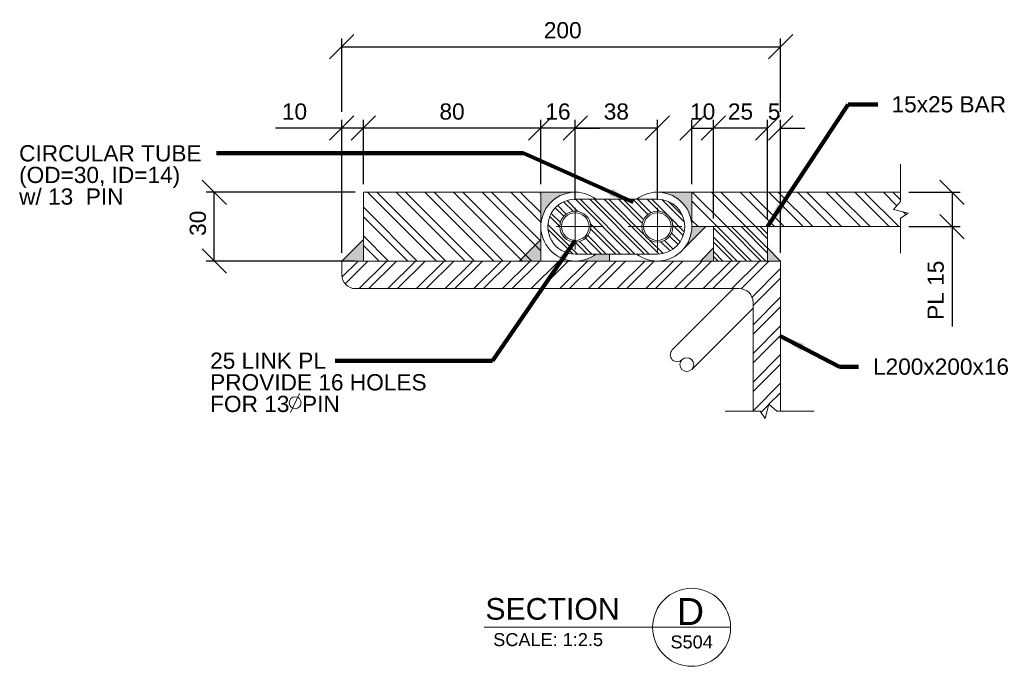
# Model space of a CAD drawing. Header units: inches. Extents: x -5081 to 10423, y -923 to 8749.
# Tile 5 of 8: x -413 to 42, y -445 to -145. Entities that reach past the tile are written whole.
import ezdxf

# ---------------------------------------------------------------- set-up
doc = ezdxf.new("R2010")
doc.units = ezdxf.units.IN
doc.header["$LTSCALE"] = 0.25
doc.header["$MEASUREMENT"] = 0
doc.layers.get('Defpoints').update_dxf_attribs({"color": 5, "lineweight": 0})
for name, color, linetype, lineweight in [('G-ANN-TTLB', 7, 'Continuous', 0), ('G-ANNO-DIM', 1, 'Continuous', 0), ('G-ANNO-TEXT', 7, 'Continuous', 0), ('S-DETL-STLS', 3, 'Continuous', 0), ('S-SECT-PATT', 1, 'Continuous', 0), ('S5', 1, 'Continuous', 0)]:
    doc.layers.add(name, color=color, linetype=linetype, lineweight=lineweight)
doc.layers.add('S-SECT-PATT_250', color=7, linetype='Continuous', lineweight=0, true_color=0x2d2d2d)
doc.styles.add('1 2.5', font='arial.ttf', dxfattribs={"height": 7.5})
doc.styles.add('1 5', font='arial.ttf', dxfattribs={"height": 15})
doc.styles.add('SUBTITLE 4.7625', font='romans.shx', dxfattribs={"width": 0.8, "height": 4762.5})
doc.dimstyles.new('1 2.5', dxfattribs={"dimtxt": 7.5, "dimasz": 11.25, "dimexe": 3.75, "dimexo": 3.75, "dimgap": 3.75, "dimtad": 1, "dimdec": 0, "dimlfac": 0.003280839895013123, "dimzin": 11, "dimdsep": 46, "dimlunit": 5, "dimtxsty": '1 2.5', "dimblk1": 'OBLIQUE', "dimblk2": 'OBLIQUE', "dimsah": 1, "dimcen": 0, "dimadec": 4, "dimazin": 3, "dimtfac": 1, "dimtdec": 0, "dimtix": 1, "dimtofl": 0, "dimtmove": 0, "dimatfit": 3, "dimfxl": 1, "dimtolj": 1, "dimtzin": 0, "dimarcsym": 0})
pattern_1 = [(315, (4404.1375, 1234.919999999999), (6.629126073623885, 6.629126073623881), []), (315, (4404.1375, 1230.502499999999), (6.629126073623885, 6.629126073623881), []), (315, (4404.1375, 1234.919999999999), (6.629126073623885, 6.629126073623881), []), (315, (4404.1375, 1230.502499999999), (6.629126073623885, 6.629126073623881), [])]

# ---------------------------------------------------------------- blocks, each defined once
blk = doc.blocks.new('_Oblique')
at = {"color": 0, "linetype": 'ByBlock', "lineweight": -2}
blk.add_line((-0.5, -0.5), (0.5, 0.5), dxfattribs=at)
blk = doc.blocks.new('*D46')
at = {"layer": 'Defpoints', "color": 0, "linetype": 'Continuous', "lineweight": 0, "transparency": 16777216}
for p in [(-5.628616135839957, -225.1635728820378), (18.21596557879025, -225.1635728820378), (-5.628616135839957, -241.1009378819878)]:
    blk.add_point(p, dxfattribs=at)
at = {"layer": 'G-ANNO-DIM', "color": 0, "linetype": 'Continuous', "lineweight": -2, "transparency": 16777216}
for p, q in [((-1.878616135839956, -225.1635728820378), (21.96596557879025, -225.1635728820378)), ((18.21596557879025, -225.1635728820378), (18.21596557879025, -241.1009378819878)), ((-1.878616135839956, -241.1009378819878), (21.96596557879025, -241.1009378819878)), ((18.21596557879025, -241.1009378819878), (18.21596557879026, -287.3619307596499))]:
    blk.add_line(p, q, dxfattribs=at)
at = {"layer": 'G-ANNO-DIM', "color": 0, "linetype": 'Continuous', "lineweight": -2, "transparency": 16777216, "xscale": 11.25, "yscale": 11.25, "zscale": 11.25}
for p, rotation in [((18.21596557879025, -225.1635728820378), 90), ((18.21596557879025, -241.1009378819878), 270)]:
    blk.add_blockref('_Oblique', p, dxfattribs=dict(at, rotation=rotation))
at = {"layer": 'G-ANNO-DIM', "color": 0, "linetype": 'Continuous', "lineweight": 0, "transparency": 16777216, "insert": (10.63666817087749, -270.5355323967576), "char_height": 7.5, "attachment_point": 5, "rotation": 90, "style": '1 2.5'}
blk.add_mtext('\\A1;PL 15', dxfattribs=at)
blk = doc.blocks.new('AnonymousCell3')
at = {"layer": 'G-ANNO-TEXT', "color": 7, "linetype": 'Continuous', "lineweight": 0, "insert": (-9.817381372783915, -180.7446020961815), "char_height": 7.5, "attachment_point": 1, "line_spacing_factor": 0.8, "style": '1 2.5'}
blk.add_mtext('15x25 BAR', dxfattribs=at)
blk = doc.blocks.new('AnonymousCell4')
at = {"layer": 'G-ANNO-TEXT', "color": 7, "linetype": 'Continuous', "lineweight": 0, "insert": (-413.3736600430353, -203.4201928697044), "char_height": 7.5, "attachment_point": 1, "line_spacing_factor": 0.8, "style": '1 2.5'}
blk.add_mtext('CIRCULAR TUBE\\P(OD=30, ID=14)\\Pw/ 13  PIN', dxfattribs=at)
blk = doc.blocks.new('AnonymousCell5')
at = {"layer": 'G-ANNO-TEXT', "color": 7, "linetype": 'Continuous', "lineweight": 0, "insert": (-325.0119282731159, -299.3755771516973), "char_height": 7.5, "attachment_point": 1, "line_spacing_factor": 0.8, "style": '1 2.5'}
blk.add_mtext('25 LINK PL\\PPROVIDE 16 HOLES\\PFOR 13  PIN', dxfattribs=at)
blk = doc.blocks.new('AnonymousCell7')
at = {"layer": 'G-ANNO-TEXT', "color": 7, "linetype": 'Continuous', "lineweight": 0, "insert": (-18.38530050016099, -302.1163172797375), "char_height": 7.5, "attachment_point": 1, "line_spacing_factor": 0.8, "style": '1 5'}
blk.add_mtext('L200x200x16', dxfattribs=at)
blk = doc.blocks.new('*D60')
at = {"layer": 'Defpoints', "color": 0, "linetype": 'Continuous', "lineweight": 0, "transparency": 16777216}
for p in [(-254.1104402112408, -195.4765729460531), (-254.1104402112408, -225.1635728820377), (-264.110440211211, -257.0383028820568)]:
    blk.add_point(p, dxfattribs=at)
at = {"layer": 'G-ANNO-DIM', "color": 0, "linetype": 'Continuous', "lineweight": -2, "transparency": 16777216}
for p, q in [((-264.110440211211, -195.4765729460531), (-294.7371455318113, -195.4765729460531)), ((-264.110440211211, -253.2883028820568), (-264.110440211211, -191.7265729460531)), ((-254.1104402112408, -195.4765729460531), (-264.110440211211, -195.4765729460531)), ((-254.1104402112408, -221.4135728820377), (-254.1104402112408, -191.7265729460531))]:
    blk.add_line(p, q, dxfattribs=at)
at = {"layer": 'G-ANNO-DIM', "color": 0, "linetype": 'Continuous', "lineweight": -2, "transparency": 16777216, "xscale": 11.25, "yscale": 11.25, "zscale": 11.25, "rotation": 180}
blk.add_blockref('_Oblique', (-264.110440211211, -195.4765729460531), dxfattribs=at)
at = {"layer": 'G-ANNO-DIM', "color": 0, "linetype": 'Continuous', "lineweight": -2, "transparency": 16777216, "xscale": 11.25, "yscale": 11.25, "zscale": 11.25}
blk.add_blockref('_Oblique', (-254.1104402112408, -195.4765729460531), dxfattribs=at)
at = {"layer": 'G-ANNO-DIM', "color": 0, "linetype": 'Continuous', "lineweight": 0, "transparency": 16777216, "insert": (-285.9811769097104, -187.8972755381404), "char_height": 7.5, "attachment_point": 5, "style": '1 2.5'}
blk.add_mtext('\\A1;10', dxfattribs=at)
blk = doc.blocks.new('*D61')
at = {"layer": 'Defpoints', "color": 0, "linetype": 'Continuous', "lineweight": 0, "transparency": 16777216}
for p in [(-254.1104402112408, -195.4765729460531), (-254.1104402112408, -225.1635728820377), (-172.110440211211, -225.1635728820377)]:
    blk.add_point(p, dxfattribs=at)
at = {"layer": 'G-ANNO-DIM', "color": 0, "linetype": 'Continuous', "lineweight": -2, "transparency": 16777216}
for p, q in [((-254.1104402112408, -221.4135728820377), (-254.1104402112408, -191.7265729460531)), ((-172.110440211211, -195.4765729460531), (-254.1104402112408, -195.4765729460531)), ((-172.110440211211, -221.4135728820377), (-172.110440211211, -191.7265729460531))]:
    blk.add_line(p, q, dxfattribs=at)
at = {"layer": 'G-ANNO-DIM', "color": 0, "linetype": 'Continuous', "lineweight": -2, "transparency": 16777216, "xscale": 11.25, "yscale": 11.25, "zscale": 11.25, "rotation": 180}
blk.add_blockref('_Oblique', (-254.1104402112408, -195.4765729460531), dxfattribs=at)
at = {"layer": 'G-ANNO-DIM', "color": 0, "linetype": 'Continuous', "lineweight": -2, "transparency": 16777216, "xscale": 11.25, "yscale": 11.25, "zscale": 11.25}
blk.add_blockref('_Oblique', (-172.110440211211, -195.4765729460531), dxfattribs=at)
at = {"layer": 'G-ANNO-DIM', "color": 0, "linetype": 'Continuous', "lineweight": 0, "transparency": 16777216, "insert": (-213.1104402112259, -187.8972755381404), "char_height": 7.5, "attachment_point": 5, "style": '1 2.5'}
blk.add_mtext('\\A1;80', dxfattribs=at)
blk = doc.blocks.new('*D62')
at = {"layer": 'Defpoints', "color": 0, "linetype": 'Continuous', "lineweight": 0, "transparency": 16777216}
for p in [(-172.110440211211, -195.4765729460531), (-172.110440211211, -225.1635728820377), (-156.110440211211, -232.4295118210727)]:
    blk.add_point(p, dxfattribs=at)
at = {"layer": 'G-ANNO-DIM', "color": 0, "linetype": 'Continuous', "lineweight": -2, "transparency": 16777216}
for p, q in [((-172.110440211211, -195.4765729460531), (-183.360440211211, -195.4765729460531)), ((-172.110440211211, -221.4135728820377), (-172.110440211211, -191.7265729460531)), ((-156.110440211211, -195.4765729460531), (-172.110440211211, -195.4765729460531)), ((-156.110440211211, -228.6795118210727), (-156.110440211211, -191.7265729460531)), ((-156.110440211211, -195.4765729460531), (-144.860440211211, -195.4765729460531))]:
    blk.add_line(p, q, dxfattribs=at)
at = {"layer": 'G-ANNO-DIM', "color": 0, "linetype": 'Continuous', "lineweight": -2, "transparency": 16777216, "xscale": 11.25, "yscale": 11.25, "zscale": 11.25}
blk.add_blockref('_Oblique', (-172.110440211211, -195.4765729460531), dxfattribs=at)
at = {"layer": 'G-ANNO-DIM', "color": 0, "linetype": 'Continuous', "lineweight": -2, "transparency": 16777216, "xscale": 11.25, "yscale": 11.25, "zscale": 11.25, "rotation": 180}
blk.add_blockref('_Oblique', (-156.110440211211, -195.4765729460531), dxfattribs=at)
at = {"layer": 'G-ANNO-DIM', "color": 0, "linetype": 'Continuous', "lineweight": 0, "transparency": 16777216, "insert": (-164.110440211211, -187.8972755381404), "char_height": 7.5, "attachment_point": 5, "style": '1 2.5'}
blk.add_mtext('\\A1;16', dxfattribs=at)
blk = doc.blocks.new('*D63')
at = {"layer": 'Defpoints', "color": 0, "linetype": 'Continuous', "lineweight": 0, "transparency": 16777216}
for p in [(-156.110440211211, -195.4765729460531), (-156.110440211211, -232.4295118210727), (-118.110440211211, -232.4295118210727)]:
    blk.add_point(p, dxfattribs=at)
at = {"layer": 'G-ANNO-DIM', "color": 0, "linetype": 'Continuous', "lineweight": -2, "transparency": 16777216}
for p, q in [((-156.110440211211, -228.6795118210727), (-156.110440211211, -191.7265729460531)), ((-118.110440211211, -195.4765729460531), (-156.110440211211, -195.4765729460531)), ((-118.110440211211, -228.6795118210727), (-118.110440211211, -191.7265729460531))]:
    blk.add_line(p, q, dxfattribs=at)
at = {"layer": 'G-ANNO-DIM', "color": 0, "linetype": 'Continuous', "lineweight": -2, "transparency": 16777216, "xscale": 11.25, "yscale": 11.25, "zscale": 11.25, "rotation": 180}
blk.add_blockref('_Oblique', (-156.110440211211, -195.4765729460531), dxfattribs=at)
at = {"layer": 'G-ANNO-DIM', "color": 0, "linetype": 'Continuous', "lineweight": -2, "transparency": 16777216, "xscale": 11.25, "yscale": 11.25, "zscale": 11.25}
blk.add_blockref('_Oblique', (-118.110440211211, -195.4765729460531), dxfattribs=at)
at = {"layer": 'G-ANNO-DIM', "color": 0, "linetype": 'Continuous', "lineweight": 0, "transparency": 16777216, "insert": (-137.110440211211, -187.89471755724), "char_height": 7.5, "attachment_point": 5, "style": '1 2.5'}
blk.add_mtext('\\A1;38', dxfattribs=at)
blk = doc.blocks.new('*D64')
at = {"layer": 'Defpoints', "color": 0, "linetype": 'Continuous', "lineweight": 0, "transparency": 16777216}
for p in [(-61.11044021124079, -157.853614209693), (-264.1104402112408, -191.7265729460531), (-61.11044021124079, -191.7265729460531)]:
    blk.add_point(p, dxfattribs=at)
at = {"layer": 'G-ANNO-DIM', "color": 0, "linetype": 'Continuous', "lineweight": -2, "transparency": 16777216}
for p, q in [((-264.1104402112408, -187.9765729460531), (-264.1104402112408, -154.103614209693)), ((-61.11044021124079, -187.9765729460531), (-61.11044021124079, -154.103614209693)), ((-264.1104402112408, -157.853614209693), (-61.11044021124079, -157.853614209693))]:
    blk.add_line(p, q, dxfattribs=at)
at = {"layer": 'G-ANNO-DIM', "color": 0, "linetype": 'Continuous', "lineweight": -2, "transparency": 16777216, "xscale": 11.25, "yscale": 11.25, "zscale": 11.25, "rotation": 180}
blk.add_blockref('_Oblique', (-264.1104402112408, -157.853614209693), dxfattribs=at)
at = {"layer": 'G-ANNO-DIM', "color": 0, "linetype": 'Continuous', "lineweight": -2, "transparency": 16777216, "xscale": 11.25, "yscale": 11.25, "zscale": 11.25}
blk.add_blockref('_Oblique', (-61.11044021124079, -157.853614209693), dxfattribs=at)
at = {"layer": 'G-ANNO-DIM', "color": 0, "linetype": 'Continuous', "lineweight": 0, "transparency": 16777216, "insert": (-161.9057576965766, -150.2743168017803), "char_height": 7.5, "attachment_point": 5, "style": '1 2.5'}
blk.add_mtext('\\A1;200', dxfattribs=at)
blk = doc.blocks.new('*D65')
at = {"layer": 'Defpoints', "color": 0, "linetype": 'Continuous', "lineweight": 0, "transparency": 16777216}
for p in [(-92.17307521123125, -195.4765729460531), (-102.1730752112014, -225.1635728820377), (-92.17307521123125, -241.1009378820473)]:
    blk.add_point(p, dxfattribs=at)
at = {"layer": 'G-ANNO-DIM', "color": 0, "linetype": 'Continuous', "lineweight": -2, "transparency": 16777216}
for p, q in [((-102.1730752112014, -221.4135728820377), (-102.1730752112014, -191.7265729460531)), ((-102.1730752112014, -195.4765729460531), (-92.17307521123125, -195.4765729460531)), ((-92.17307521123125, -237.3509378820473), (-92.17307521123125, -191.7265729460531))]:
    blk.add_line(p, q, dxfattribs=at)
at = {"layer": 'G-ANNO-DIM', "color": 0, "linetype": 'Continuous', "lineweight": -2, "transparency": 16777216, "xscale": 11.25, "yscale": 11.25, "zscale": 11.25, "rotation": 180}
blk.add_blockref('_Oblique', (-102.1730752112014, -195.4765729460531), dxfattribs=at)
at = {"layer": 'G-ANNO-DIM', "color": 0, "linetype": 'Continuous', "lineweight": -2, "transparency": 16777216, "xscale": 11.25, "yscale": 11.25, "zscale": 11.25}
blk.add_blockref('_Oblique', (-92.17307521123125, -195.4765729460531), dxfattribs=at)
at = {"layer": 'G-ANNO-DIM', "color": 0, "linetype": 'Continuous', "lineweight": 0, "transparency": 16777216, "insert": (-97.17307521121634, -187.8972755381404), "char_height": 7.5, "attachment_point": 5, "style": '1 2.5'}
blk.add_mtext('\\A1;10', dxfattribs=at)
blk = doc.blocks.new('*D66')
at = {"layer": 'Defpoints', "color": 0, "linetype": 'Continuous', "lineweight": 0, "transparency": 16777216}
for p in [(-92.17307521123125, -195.4765729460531), (-92.17307521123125, -241.1009378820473), (-67.17307521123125, -241.1009378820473)]:
    blk.add_point(p, dxfattribs=at)
at = {"layer": 'G-ANNO-DIM', "color": 0, "linetype": 'Continuous', "lineweight": -2, "transparency": 16777216}
for p, q in [((-92.17307521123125, -237.3509378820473), (-92.17307521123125, -191.7265729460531)), ((-67.17307521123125, -195.4765729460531), (-92.17307521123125, -195.4765729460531)), ((-67.17307521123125, -237.3509378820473), (-67.17307521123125, -191.7265729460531))]:
    blk.add_line(p, q, dxfattribs=at)
at = {"layer": 'G-ANNO-DIM', "color": 0, "linetype": 'Continuous', "lineweight": -2, "transparency": 16777216, "xscale": 11.25, "yscale": 11.25, "zscale": 11.25, "rotation": 180}
blk.add_blockref('_Oblique', (-92.17307521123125, -195.4765729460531), dxfattribs=at)
at = {"layer": 'G-ANNO-DIM', "color": 0, "linetype": 'Continuous', "lineweight": -2, "transparency": 16777216, "xscale": 11.25, "yscale": 11.25, "zscale": 11.25}
blk.add_blockref('_Oblique', (-67.17307521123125, -195.4765729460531), dxfattribs=at)
at = {"layer": 'G-ANNO-DIM', "color": 0, "linetype": 'Continuous', "lineweight": 0, "transparency": 16777216, "insert": (-79.67307521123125, -187.8972755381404), "char_height": 7.5, "attachment_point": 5, "style": '1 2.5'}
blk.add_mtext('\\A1;25', dxfattribs=at)
blk = doc.blocks.new('*D67')
at = {"layer": 'Defpoints', "color": 0, "linetype": 'Continuous', "lineweight": 0, "transparency": 16777216}
for p in [(-67.17307521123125, -195.4765729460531), (-67.17307521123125, -241.1009378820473), (-61.11044021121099, -257.0383028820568)]:
    blk.add_point(p, dxfattribs=at)
at = {"layer": 'G-ANNO-DIM', "color": 0, "linetype": 'Continuous', "lineweight": -2, "transparency": 16777216}
for p, q in [((-67.17307521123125, -195.4765729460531), (-78.42307521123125, -195.4765729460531)), ((-67.17307521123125, -237.3509378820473), (-67.17307521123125, -191.7265729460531)), ((-61.11044021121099, -253.2883028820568), (-61.11044021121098, -191.7265729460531)), ((-61.11044021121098, -195.4765729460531), (-49.86044021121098, -195.4765729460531))]:
    blk.add_line(p, q, dxfattribs=at)
at = {"layer": 'G-ANNO-DIM', "color": 0, "linetype": 'Continuous', "lineweight": -2, "transparency": 16777216, "xscale": 11.25, "yscale": 11.25, "zscale": 11.25}
blk.add_blockref('_Oblique', (-67.17307521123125, -195.4765729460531), dxfattribs=at)
at = {"layer": 'G-ANNO-DIM', "color": 0, "linetype": 'Continuous', "lineweight": -2, "transparency": 16777216, "xscale": 11.25, "yscale": 11.25, "zscale": 11.25, "rotation": 180}
blk.add_blockref('_Oblique', (-61.11044021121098, -195.4765729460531), dxfattribs=at)
at = {"layer": 'G-ANNO-DIM', "color": 0, "linetype": 'Continuous', "lineweight": 0, "transparency": 16777216, "insert": (-64.14175771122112, -187.9126234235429), "char_height": 7.5, "attachment_point": 5, "style": '1 2.5'}
blk.add_mtext('\\A1;5', dxfattribs=at)
blk = doc.blocks.new('*D68')
at = {"layer": 'Defpoints', "color": 0, "linetype": 'Continuous', "lineweight": 0, "transparency": 16777216}
for p in [(-323.0735428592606, -225.1635728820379), (-254.1104402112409, -225.1635728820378), (-254.1104402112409, -257.0383028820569)]:
    blk.add_point(p, dxfattribs=at)
at = {"layer": 'G-ANNO-DIM', "color": 0, "linetype": 'Continuous', "lineweight": -2, "transparency": 16777216}
for p, q in [((-257.8604402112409, -225.1635728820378), (-326.8235428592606, -225.1635728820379)), ((-323.0735428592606, -257.0383028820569), (-323.0735428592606, -225.1635728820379)), ((-257.8604402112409, -257.0383028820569), (-326.8235428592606, -257.0383028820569))]:
    blk.add_line(p, q, dxfattribs=at)
at = {"layer": 'G-ANNO-DIM', "color": 0, "linetype": 'Continuous', "lineweight": -2, "transparency": 16777216, "xscale": 11.25, "yscale": 11.25, "zscale": 11.25}
for p, rotation in [((-323.0735428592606, -225.1635728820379), 90), ((-323.0735428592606, -257.0383028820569), 270)]:
    blk.add_blockref('_Oblique', p, dxfattribs=dict(at, rotation=rotation))
at = {"layer": 'G-ANNO-DIM', "color": 0, "linetype": 'Continuous', "lineweight": 0, "transparency": 16777216, "insert": (-330.6553982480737, -239.5446879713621), "char_height": 7.5, "attachment_point": 5, "rotation": 90, "style": '1 2.5'}
blk.add_mtext('\\A1;30', dxfattribs=at)

msp = doc.modelspace()

# ---------------------------------------------------------------- hatches: boundary and pattern name
at = {"layer": 'S-SECT-PATT', "linetype": 'Continuous'}
h = msp.add_hatch(dxfattribs=at)
h.set_pattern_fill('DGN_ANSI325', color=256, scale=2500, angle=-90.00000000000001, style=0, pattern_type=2)
h.set_pattern_definition(pattern_1)
h.paths.add_polyline_path([(-172.1104402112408, -225.1635728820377), (-254.1104402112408, -225.1635728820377), (-254.1104402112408, -257.0383028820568), (-172.110440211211, -257.0383028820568)])
h = msp.add_hatch(dxfattribs=at)
h.set_pattern_fill('DGN_ANSI325', color=256, scale=2500, angle=-90.00000000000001, style=0, pattern_type=2)
h.set_pattern_definition(pattern_1)
h.paths.add_polyline_path([(-5.628616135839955, -229.4992288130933), (-5.628616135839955, -225.1635728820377), (-102.1730752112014, -225.1635728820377), (-102.1730752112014, -241.1009378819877), (-5.628616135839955, -241.1009378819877), (-5.628616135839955, -237.2141051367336), (-2.190998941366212, -234.8567803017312), (-8.83885114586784, -233.1423650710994)])
h = msp.add_hatch(dxfattribs=at)
h.set_pattern_fill('DGN_ANSI324', color=256, scale=1250, angle=90, style=0, pattern_type=2)
h.set_pattern_definition([(135, (0, 0), (-3.314563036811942, -3.314563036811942), []), (135, (1.353234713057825e-16, 2.21), (-3.314563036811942, -3.314563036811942), []), (135, (0, 0), (-3.314563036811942, -3.314563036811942), []), (135, (1.353234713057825e-16, 2.21), (-3.314563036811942, -3.314563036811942), [])])
edge = h.paths.add_edge_path()
edge.add_arc((-156.110440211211, -241.1009378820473), 7.17181425, 0, 360)
edge = h.paths.add_edge_path()
edge.add_arc((-118.110440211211, -241.1009378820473), 7.17181425, 0, 360)
edge = h.paths.add_edge_path(flags=0)
edge.add_arc((-118.1088402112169, -241.1009378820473), 12.66720000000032, -449.9999999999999, -270, ccw=False)
edge.add_line((-118.1088402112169, -253.7681378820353), (-156.110440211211, -253.7681378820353))
edge.add_arc((-156.1104402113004, -241.1009378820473), 12.66719999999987, -270.0030603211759, -89.99999999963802, ccw=False)
edge.add_line((-156.1097636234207, -228.4337378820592), (-118.1082771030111, -228.4337378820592))
h = msp.add_hatch(dxfattribs=at)
h.set_pattern_fill('DGN_ANSI323', color=1, scale=1250, angle=90, style=0, pattern_type=2)
h.set_pattern_definition([(135, (4404.13875, 1234.92125), (-3.314563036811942, -3.314563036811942), []), (135, (4404.13875, 1237.13), (-3.314563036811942, -3.314563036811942), []), (135, (4404.13875, 1234.92125), (-3.314563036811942, -3.314563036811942), []), (135, (4404.13875, 1237.13), (-3.314563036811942, -3.314563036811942), [])])
h.paths.add_polyline_path([(-67.17307521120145, -241.1009378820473), (-92.17307521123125, -241.1009378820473), (-92.17307521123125, -257.0383028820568), (-67.17307521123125, -257.0383028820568)])
h = msp.add_hatch(dxfattribs=at)
h.set_pattern_fill('DGN_ANSI326', color=256, scale=2500, style=0, pattern_type=2)
h.set_pattern_definition([(45, (4404.1375, 1234.92), (-6.629126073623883, 6.629126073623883), []), (45, (4408.5575, 1234.92), (-6.629126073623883, 6.629126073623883), []), (45, (4404.1375, 1234.92), (-6.629126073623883, 6.629126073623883), []), (45, (4408.5575, 1234.92), (-6.629126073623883, 6.629126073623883), [])])
edge = h.paths.add_edge_path()
edge.add_line((-62.91034757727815, -326.4828012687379), (-61.11044021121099, -326.4828012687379))
edge.add_line((-61.11044021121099, -326.4828012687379), (-61.11044021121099, -257.0383028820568))
edge.add_line((-61.11044021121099, -257.0383028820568), (-264.110440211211, -257.0383028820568))
edge.add_line((-264.110440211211, -257.0383028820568), (-264.110440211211, -263.4132488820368))
edge.add_arc((-257.7354942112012, -263.4132488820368), 6.374945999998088, 179.9999999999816, 270)
edge.add_line((-257.7354942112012, -269.7881948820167), (-80.23527821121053, -269.7881948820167))
edge.add_arc((-80.23527821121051, -276.1631408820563), 6.374945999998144, -360.00000000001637, -270.0000000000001, ccw=False)
edge.add_line((-73.86033221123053, -276.1631408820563), (-73.86033221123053, -326.4828012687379))
edge.add_line((-73.86033221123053, -326.4828012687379), (-70.6252239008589, -326.4828012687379))
edge.add_line((-70.6252239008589, -326.4828012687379), (-68.26789906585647, -329.9204184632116))
edge.add_line((-68.26789906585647, -329.9204184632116), (-66.55348383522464, -323.2725662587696))
edge.add_line((-66.55348383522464, -323.2725662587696), (-62.91034757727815, -326.4828012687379))
at = {"layer": 'S-SECT-PATT_250', "linetype": 'Continuous'}
h = msp.add_hatch(color=256, dxfattribs=at)
edge = h.paths.add_edge_path()
edge.add_line((-156.110440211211, -225.1635728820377), (-172.110440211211, -225.1635728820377))
edge.add_line((-172.110440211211, -225.1635728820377), (-172.110440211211, -241.1009378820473))
edge.add_line((-172.110440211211, -241.1009378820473), (-172.0478052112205, -241.1009378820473))
edge.add_arc((-156.110440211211, -241.1009378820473), 15.93736499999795, 90.00000000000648, 180, ccw=False)
h = msp.add_hatch(color=256, dxfattribs=at)
edge = h.paths.add_edge_path()
edge.add_line((-102.1730752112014, -225.1635728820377), (-118.110440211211, -225.1635728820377))
edge.add_arc((-118.110440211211, -241.1009378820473), 15.93736500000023, 7.361222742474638e-11, 90.00000000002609, ccw=False)
edge.add_line((-102.1730752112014, -241.1009378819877), (-102.1730752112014, -225.1635728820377))
h = msp.add_hatch(color=256, dxfattribs=at)
edge = h.paths.add_edge_path()
edge.add_line((-95.70660372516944, -241.1009378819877), (-102.1730752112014, -241.1009378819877))
edge.add_arc((-118.110440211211, -241.1009378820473), 15.93736499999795, -38.72580845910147, 5.3887561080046e-11, ccw=False)
edge.add_line((-105.6769257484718, -251.0712599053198), (-95.70660372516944, -241.1009378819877))
for points in [[(-254.1104402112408, -247.0383028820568), (-264.110440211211, -257.0383028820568), (-254.1104402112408, -257.0383028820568)], [(-172.110440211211, -247.0383028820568), (-182.110440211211, -257.0383028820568), (-172.110440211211, -257.0383028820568)], [(-92.17307521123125, -250.9756678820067), (-92.17307521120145, -257.0383028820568), (-98.23571021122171, -257.0383028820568)], [(-67.17307521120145, -250.9756678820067), (-67.17307521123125, -257.0383028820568), (-61.11044021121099, -257.0383028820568)]]:
    msp.add_hatch(color=256, dxfattribs=at).paths.add_polyline_path(points)
h = msp.add_hatch(color=256, dxfattribs=at)
edge = h.paths.add_edge_path()
edge.add_line((-140.276440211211, -253.7681378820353), (-146.4387471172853, -253.7681378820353))
edge.add_arc((-156.110440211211, -241.1009378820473), 15.93736499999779, -89.99999999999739, -52.63744915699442, ccw=False)
edge.add_line((-156.110440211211, -257.0383028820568), (-140.276440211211, -257.0383028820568))
edge.add_line((-140.276440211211, -257.0383028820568), (-140.276440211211, -253.7681378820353))

# ---------------------------------------------------------------- linework, layer by layer
at = {"layer": 'G-ANN-TTLB', "color": 7, "linetype": 'Continuous', "lineweight": 13}
msp.add_line((-198.2256281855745, -426.489660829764), (-84.23814477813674, -426.489660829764), dxfattribs=at)
at = {"layer": 'G-ANN-TTLB', "color": 7, "linetype": 'Continuous', "lineweight": 0}
for radius, start, end in [(18.04430419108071, 0, 180), (18.04751721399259, 180, 188.8691645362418), (18.04751721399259, 350.5695499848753, 0), (18.04751721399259, 188.8691645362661, 350.5695499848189)]:
    msp.add_arc((-102.2824489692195, -426.489660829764), radius, start, end, dxfattribs=at)
at = {"layer": 'G-ANNO-TEXT', "linetype": 'Continuous', "lineweight": 0}
msp.add_line((-283.6337972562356, -318.3778188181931), (-287.8566402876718, -327.0305829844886), dxfattribs=at)
msp.add_circle((-285.6689023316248, -322.6024036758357), 2.748525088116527, dxfattribs=at)
at = {"layer": 'S-DETL-STLS'}
for p, q in [((-254.1104402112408, -257.0383028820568), (-254.1104402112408, -225.1635728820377)), ((-254.1104402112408, -225.1635728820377), (-172.110440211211, -225.1635728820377)), ((-172.110440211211, -257.0383028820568), (-172.110440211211, -225.1635728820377)), ((-172.110440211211, -225.1635728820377), (-156.110440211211, -225.1635728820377)), ((-102.1730752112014, -225.1635728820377), (-118.110440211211, -225.1635728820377)), ((-105.6769257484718, -251.0712599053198), (-95.70660372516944, -241.1009378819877)), ((-92.17307521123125, -257.0383028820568), (-92.17307521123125, -241.1009378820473)), ((-67.17307521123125, -257.0383028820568), (-67.17307521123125, -241.1009378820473)), ((-264.110440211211, -257.0383028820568), (-254.1104402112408, -247.0383028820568)), ((-182.110440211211, -257.0383028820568), (-172.110440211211, -247.0383028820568)), ((-140.276440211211, -253.7681378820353), (-140.276440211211, -257.0383028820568)), ((-98.23571021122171, -257.0383028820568), (-92.17307521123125, -250.9756678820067)), ((-61.11044021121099, -257.0383028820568), (-67.17307521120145, -250.9756678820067)), ((-111.2507470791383, -298.1630746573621), (-82.87586730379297, -269.7881948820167)), ((-102.2352119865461, -307.1786097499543), (-73.86033221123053, -278.803729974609))]:
    msp.add_line(p, q, dxfattribs=at)
at = {"layer": 'S-DETL-STLS', "flags": 128}
for points in [[(-5.628616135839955, -212.1987866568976), (-5.628616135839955, -229.4992288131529), (-8.83885114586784, -233.1423650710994), (-2.190998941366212, -234.8567803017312), (-5.628616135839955, -237.2141051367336), (-5.628616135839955, -253.3654706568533)], [(-5.628616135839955, -225.1635728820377), (-102.1730752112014, -225.1635728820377), (-102.1730752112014, -241.1009378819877), (-5.628616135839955, -241.1009378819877)], [(-45.60990542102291, -326.4828012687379), (-62.91034757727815, -326.4828012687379), (-66.55348383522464, -323.2725662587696), (-68.26789906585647, -329.9204184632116), (-70.6252239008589, -326.4828012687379), (-86.77658942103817, -326.4828012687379)]]:
    msp.add_lwpolyline(points, dxfattribs=at)
for points in [[(-118.1088402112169, -228.4337378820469, -0.9999999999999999), (-118.1088402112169, -253.7681378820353), (-156.1104402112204, -253.7681378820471, -1.000026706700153), (-156.109763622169, -228.4337379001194), (-156.1097636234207, -228.4337378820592), (-118.1082771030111, -228.4337378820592)], [(-73.86033221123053, -326.4828012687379), (-73.86033221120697, -276.1631408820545, 0.414213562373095), (-80.23527821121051, -269.7881948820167), (-257.7354942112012, -269.7881948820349, -0.414213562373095), (-264.110440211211, -263.4132488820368), (-264.110440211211, -257.0383028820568), (-61.11044021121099, -257.0383028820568), (-61.11044021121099, -326.4828012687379)]]:
    msp.add_lwpolyline(points, format="xyb", dxfattribs=at)
at = {"layer": 'S-DETL-STLS'}
for centre, radius in [((-156.110440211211, -241.1009378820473), 7.17181425), ((-156.110440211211, -241.1009378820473), 6.374946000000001), ((-118.110440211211, -241.1009378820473), 7.17181425), ((-118.110440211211, -241.1009378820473), 6.374946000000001), ((-104.4890957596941, -304.9247259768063), 3.187473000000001)]:
    msp.add_circle(centre, radius, dxfattribs=at)
for centre, radius, start, end in [((-156.110440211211, -241.1009378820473), 15.937365, 52.63744915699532, 307.3625508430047), ((-118.110440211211, -241.1009378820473), 15.937365, 232.6374491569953, 127.3625508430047), ((-108.9968633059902, -300.4169584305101), 3.187473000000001, 135.0000000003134, 315.0000000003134)]:
    msp.add_arc(centre, radius, start, end, dxfattribs=at)
at = {"layer": 'S-SECT-PATT_250'}
msp.add_line((-172.0478052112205, -241.1009378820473), (-172.110440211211, -241.1009378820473), dxfattribs=at)
at = {"layer": 'S5', "color": 1}
for p, q in [((-156.110440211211, -251.699535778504), (-156.110440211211, -232.4295118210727)), ((-118.110440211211, -252.5558163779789), (-118.110440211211, -232.4295118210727)), ((-164.8522038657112, -241.1009378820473), (-143.4268118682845, -241.1009378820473)), ((-131.6784676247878, -241.1009378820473), (-106.8248800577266, -241.1009378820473))]:
    msp.add_line(p, q, dxfattribs=at)

# ---------------------------------------------------------------- block references
at = {"color": 7, "linetype": 'Continuous', "lineweight": 0}
for name in ['AnonymousCell3', 'AnonymousCell4', 'AnonymousCell5', 'AnonymousCell7']:
    msp.add_blockref(name, (0, 0), dxfattribs=at)

# ---------------------------------------------------------------- texts
at = {"layer": 'G-ANN-TTLB', "color": 7, "linetype": 'Continuous', "lineweight": 13, "insert": (-197.6708642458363, -423.1064143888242), "char_height": 10, "attachment_point": 7, "style": 'SUBTITLE 4.7625'}
msp.add_mtext('{\\fArial|b0|i0|c0|p34;\\W1;SECTION}', dxfattribs=at)
at = {"layer": 'G-ANN-TTLB', "color": 7, "linetype": 'Continuous', "lineweight": 0, "style": '1 2.5'}
for s, insert, char_height, attachment_point in [('D', (-102.8383597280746, -419.1850414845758), 12.5, 5), ('SCALE: 1:2.5', (-168.6664901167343, -435.2720169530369), 6, 8), ('S504', (-102.2814406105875, -436.3414257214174), 6.000000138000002, 8)]:
    msp.add_mtext(s, dxfattribs=dict(at, insert=insert, char_height=char_height, attachment_point=attachment_point))

# ---------------------------------------------------------------- dimensions: what is measured, and where the dimension line sits
at = {"layer": 'G-ANNO-DIM', "linetype": 'Continuous', "lineweight": 0}
for base, p1, p2, text, override, picture, middle in [((-61.11044021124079, -157.853614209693), (-264.1104402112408, -191.7265729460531), (-61.11044021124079, -191.7265729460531), '200', {"dimscale": 1, "dimtxt": 7.5, "dimasz": 11.25, "dimexe": 3.75, "dimexo": 3.75, "dimgap": 3.75, "dimtad": 1, "dimtih": 0, "dimtoh": 0, "dimlfac": 1, "dimblk1": 'Oblique', "dimblk2": 'Oblique', "dimsah": 1, "dimcen": 0, "dimse1": 0, "dimse2": 0, "dimtol": 0, "dimtfac": 1, "dimtix": 1, "dimtofl": 0, "dimatfit": 3, "dimfrac": 2}, '*D64', (-161.9057576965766, -157.853614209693)), ((-67.17307521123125, -195.4765729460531), (-61.11044021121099, -257.0383028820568), (-67.17307521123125, -241.1009378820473), '5', {"dimlfac": 1, "dimpost": '<>', "dimfrac": 2}, '*D67', (-64.14175771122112, -195.4765729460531))]:
    dim = msp.add_linear_dim(base=base, p1=p1, p2=p2, text=text, dimstyle='1 2.5', override=override, dxfattribs=at)
    dim.commit()
    dim.dimension.update_dxf_attribs({"geometry": picture, "text_midpoint": middle, "dimtype": 160})
for base, p1, p2, picture, middle in [((-254.1104402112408, -195.4765729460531), (-264.110440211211, -257.0383028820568), (-254.1104402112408, -225.1635728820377), '*D60', (-285.9811769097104, -195.4765729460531)), ((-92.17307521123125, -195.4765729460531), (-102.1730752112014, -225.1635728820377), (-92.17307521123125, -241.1009378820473), '*D65', (-97.17307521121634, -195.4765729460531))]:
    dim = msp.add_linear_dim(base=base, p1=p1, p2=p2, dimstyle='1 2.5', override={"dimlfac": 1, "dimfrac": 2}, dxfattribs=at)
    dim.commit()
    dim.dimension.update_dxf_attribs({"geometry": picture, "text_midpoint": middle, "dimtype": 160})
dim = msp.add_linear_dim(base=(-254.1104402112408, -195.4765729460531), p1=(-172.110440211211, -225.1635728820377), p2=(-254.1104402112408, -225.1635728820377), text='80', dimstyle='1 2.5', override={"dimscale": 1, "dimtxt": 7.5, "dimasz": 11.25, "dimexe": 3.75, "dimexo": 3.75, "dimgap": 3.75, "dimtad": 1, "dimjust": 0, "dimtih": 0, "dimtoh": 0, "dimlfac": 1, "dimpost": '<>', "dimblk1": 'Oblique', "dimblk2": 'Oblique', "dimsah": 1, "dimcen": 0, "dimse1": 0, "dimse2": 0, "dimtol": 0, "dimtfac": 1, "dimtix": 1, "dimtofl": 0, "dimatfit": 3, "dimfrac": 2}, dxfattribs=at)
dim.commit()
dim.dimension.update_dxf_attribs({"geometry": '*D61', "text_midpoint": (-213.1104402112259, -187.8972755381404)})
for base, p1, p2, override, picture, middle in [((-172.110440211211, -195.4765729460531), (-156.110440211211, -232.4295118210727), (-172.110440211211, -225.1635728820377), {"dimscale": 1, "dimtxt": 7.5, "dimasz": 11.25, "dimexe": 3.75, "dimexo": 3.75, "dimgap": 3.75, "dimtad": 1, "dimjust": 0, "dimtih": 0, "dimtoh": 0, "dimlfac": 1, "dimpost": '<>', "dimblk1": 'Oblique', "dimblk2": 'Oblique', "dimsah": 1, "dimcen": 0, "dimse1": 0, "dimse2": 0, "dimtol": 0, "dimtfac": 1, "dimtix": 1, "dimtofl": 1, "dimatfit": 3, "dimfrac": 2}, '*D62', (-164.110440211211, -187.8972755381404)), ((-156.110440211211, -195.4765729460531), (-118.110440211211, -232.4295118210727), (-156.110440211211, -232.4295118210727), {"dimscale": 1, "dimtxt": 7.5, "dimasz": 11.25, "dimexe": 3.75, "dimexo": 3.75, "dimgap": 3.75, "dimtad": 1, "dimjust": 0, "dimtih": 0, "dimtoh": 0, "dimlfac": 1, "dimpost": '<>', "dimblk1": 'Oblique', "dimblk2": 'Oblique', "dimsah": 1, "dimcen": 0, "dimse1": 0, "dimse2": 0, "dimtol": 0, "dimtfac": 1, "dimtix": 1, "dimtofl": 0, "dimatfit": 3, "dimfrac": 2}, '*D63', (-137.110440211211, -187.89471755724)), ((-92.17307521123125, -195.4765729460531), (-67.17307521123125, -241.1009378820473), (-92.17307521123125, -241.1009378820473), {"dimscale": 1, "dimtxt": 7.5, "dimasz": 11.25, "dimexe": 3.75, "dimexo": 3.75, "dimgap": 3.75, "dimtad": 1, "dimjust": 0, "dimtih": 0, "dimtoh": 0, "dimlfac": 1, "dimpost": '<>', "dimblk1": 'Oblique', "dimblk2": 'Oblique', "dimsah": 1, "dimcen": 0, "dimse1": 0, "dimse2": 0, "dimtol": 0, "dimtfac": 1, "dimtix": 1, "dimtofl": 0, "dimatfit": 3, "dimfrac": 2}, '*D66', (-79.67307521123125, -187.8972755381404))]:
    dim = msp.add_linear_dim(base=base, p1=p1, p2=p2, dimstyle='1 2.5', override=override, dxfattribs=at)
    dim.commit()
    dim.dimension.update_dxf_attribs({"geometry": picture, "text_midpoint": middle})
for base, p1, p2, text, picture, middle in [((-323.0735428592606, -225.1635728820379), (-254.1104402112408, -257.0383028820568), (-254.1104402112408, -225.1635728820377), '30', '*D68', (-323.0735428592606, -239.5446879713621)), ((18.21596557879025, -225.1635728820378), (-5.628616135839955, -241.1009378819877), (-5.628616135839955, -225.1635728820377), 'PL 15', '*D46', (18.21596557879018, -270.5355323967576))]:
    dim = msp.add_linear_dim(base=base, p1=p1, p2=p2, angle=90, text=text, dimstyle='1 2.5', override={"dimscale": 1, "dimtxt": 7.5, "dimasz": 11.25, "dimexe": 3.75, "dimexo": 3.75, "dimgap": 3.75, "dimtad": 1, "dimtih": 0, "dimtoh": 0, "dimlfac": 1, "dimblk1": 'Oblique', "dimblk2": 'Oblique', "dimsah": 1, "dimcen": 0, "dimse1": 0, "dimse2": 0, "dimtol": 0, "dimtfac": 1, "dimtix": 1, "dimtofl": 0, "dimatfit": 3, "dimfrac": 2}, dxfattribs=at)
    dim.commit()
    dim.dimension.update_dxf_attribs({"geometry": picture, "text_midpoint": middle, "dimtype": 160})

# ---------------------------------------------------------------- leaders
at = {"layer": 'G-ANNO-TEXT', "linetype": 'Continuous', "lineweight": 0}
for points in [[(-67.17307521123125, -241.1009378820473), (-29.94151256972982, -184.5431920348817), (-16.1798051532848, -184.5431920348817)], [(-129.3798590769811, -229.831519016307), (-180.0388323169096, -207.167334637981), (-322.0017088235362, -207.167334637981)], [(-156.110440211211, -247.4758838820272), (-194.4418952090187, -303.1741670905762), (-267.1437674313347, -303.1741670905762)], [(-61.11044021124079, -291.7605520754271), (-33.92516471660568, -305.9149072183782), (-25.11929440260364, -305.9149072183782)]]:
    msp.add_leader(points, dimstyle='1 2.5', override={"dimscale": 1, "dimtxt": 7.5, "dimasz": 11.25, "dimgap": 3.75, "dimtad": 1, "dimclrd": 0, "dimlwd": 65534}, dxfattribs=at)

doc.saveas('drawing.dxf')
